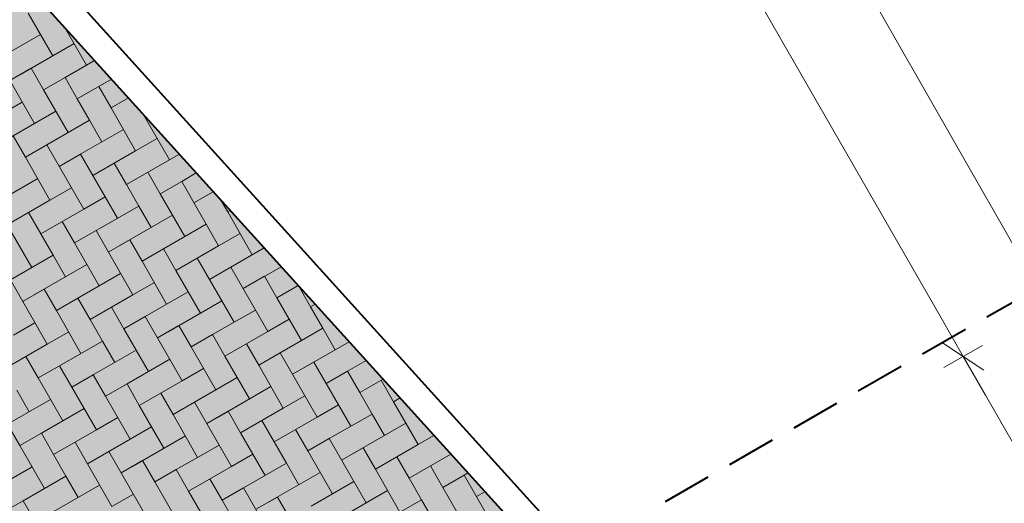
# Model space of a CAD drawing. Header units: metres. Extents: x 148742 to 148951, y 485553 to 485794.
# Tile 47 of 53: x 148837.19 to 148845.16, y 485714.6 to 485718.51. Entities that reach past the tile are written whole.
import ezdxf

# ---------------------------------------------------------------- set-up
doc = ezdxf.new("R2010")
doc.units = ezdxf.units.M
doc.header["$MEASUREMENT"] = 0
doc.linetypes.add('125', pattern=[0.6, 0.4, -0.2])
doc.layers.get('Defpoints').update_dxf_attribs({"color": 253, "lineweight": 13})
for name, color, linetype, lineweight in [('BWR-nieuw-band-basislijn_GV', 7, 'Continuous', 40), ('BWR-nieuw-band-trottoir rws 115¯225x240 betonrug_GV', 94, 'rws_b', 40), ('BWR-nieuw-raster-cel verharding_GV', 7, 'Continuous', 40), ('BWR-nieuw-riool-kolkleiding pvc ø 125', 151, '125', 40), ('N-WE-VW-MARKERING_LANGS_STREEP_DOORGETROKKEN_010-G', 7, 'Continuous', 13), ('TOP-L-topo objecten vlak', 7, 'Continuous', 0), ('WVB-dim-terr-maatvoering 018', 7, 'Continuous', 13), ('WVB-raster-80%', 252, 'Continuous', 30)]:
    doc.layers.add(name, color=color, linetype=linetype, lineweight=lineweight)
doc.styles.add('1 200   0.18', font='WORKING.shx', dxfattribs={"height": 0.36})
doc.styles.add('Style-WORKING', font='WORKING.shx')
doc.linetypes.add('rws_b', pattern='A,1.4,-0.4,0.07,-0.23,["B",Style-WORKING,S=0.36,R=0,X=-0.104,Y=-0.19],-0.17,0.07,-1.86', length=4.2)
doc.dimstyles.new('TER 1 200', dxfattribs={"dimtxt": 0.36, "dimasz": 0.36, "dimexe": 0.18, "dimexo": 0.0625, "dimgap": 0.18, "dimtad": 1, "dimzin": 0, "dimdsep": 46, "dimtxsty": '1 200   0.18', "dimblk": 'TerminatorOpen_0.5', "dimcen": 0, "dimse1": 1, "dimse2": 1, "dimclrd": 256, "dimclre": 256, "dimclrt": 7, "dimazin": 0, "dimtfac": 1, "dimtdec": 0, "dimtmove": 1, "dimatfit": 1, "dimldrblk": 'TerminatorOpen_0.5', "dimfxl": 0.18, "dimfxlon": 1, "dimfrac": 2, "dimtolj": 1, "dimtzin": 0, "dimlwd": -1, "dimlwe": -1, "dimarcsym": 0})

# ---------------------------------------------------------------- blocks, each defined once
blk = doc.blocks.new('_Oblique_0.5')
at = {"color": 0, "linetype": 'ByBlock', "lineweight": -2}
for p, q in [((0.5, 0.25), (-0.5, -0.25)), ((0, 0), (-1, 0))]:
    blk.add_line(p, q, dxfattribs=at)
blk = doc.blocks.new('*D38')
at = {"layer": 'Defpoints', "color": 0, "lineweight": 40, "transparency": 16777216}
for p in [(148844.8281, 485715.7889), (148841.6279, 485713.9516), (148849.5435, 485704.1811)]:
    blk.add_point(p, dxfattribs=at)
at = {"layer": 'WVB-dim-terr-maatvoering 018', "transparency": 16777216}
for p, q in [((148844.672, 485715.6993), (148844.9842, 485715.8785)), ((148850.83, 485705.3348), (148845.0073, 485715.4767)), ((148850.8531, 485704.933), (148851.1653, 485705.1122))]:
    blk.add_line(p, q, dxfattribs=at)
at = {"layer": 'WVB-dim-terr-maatvoering 018', "transparency": 16777216, "xscale": 0.36, "yscale": 0.36, "zscale": 0.36}
for p, rotation in [((148844.8281, 485715.7889), 119.8608956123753), ((148851.0092, 485705.0226), 299.8608956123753)]:
    blk.add_blockref('_Oblique_0.5', p, dxfattribs=dict(at, rotation=rotation))
at = {"layer": 'WVB-dim-terr-maatvoering 018', "color": 7, "transparency": 16777216, "insert": (148848.2308, 485710.585), "char_height": 0.36, "attachment_point": 5, "rotation": 299.8609, "style": '1 200   0.18'}
blk.add_mtext('\\A1;\\C7;12.42', dxfattribs=at)
blk = doc.blocks.new('TerminatorOpen_0.5')
at = {"color": 0, "linetype": 'ByBlock', "lineweight": -2}
for q in [(-1, 0.25), (-1, 0), (-1, -0.25)]:
    blk.add_line((0, 0), q, dxfattribs=at)
blk = doc.blocks.new('*D39')
at = {"layer": 'Defpoints', "color": 0, "lineweight": 40, "transparency": 16777216}
for p in [(148835.866, 485731.3991), (148834.7146, 485730.7381), (148841.6279, 485713.9516)]:
    blk.add_point(p, dxfattribs=at)
at = {"layer": 'WVB-dim-terr-maatvoering 018', "transparency": 16777216}
for p, q in [((148835.7099, 485731.3095), (148836.0221, 485731.4887)), ((148844.6488, 485716.1011), (148836.0452, 485731.0869)), ((148844.672, 485715.6993), (148844.9842, 485715.8785))]:
    blk.add_line(p, q, dxfattribs=at)
at = {"layer": 'WVB-dim-terr-maatvoering 018', "transparency": 16777216, "xscale": 0.36, "yscale": 0.36, "zscale": 0.36}
for p, rotation in [((148835.866, 485731.3991), 119.8608956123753), ((148844.8281, 485715.7889), 299.8608956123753)]:
    blk.add_blockref('_Oblique_0.5', p, dxfattribs=dict(at, rotation=rotation))
at = {"layer": 'WVB-dim-terr-maatvoering 018', "color": 7, "transparency": 16777216, "insert": (148840.6592, 485723.7733), "char_height": 0.36, "attachment_point": 5, "rotation": 299.8609, "style": '1 200   0.18'}
blk.add_mtext('\\A1;\\C7;18.00', dxfattribs=at)

msp = doc.modelspace()

# ---------------------------------------------------------------- hatches: boundary and pattern name
at = {"layer": 'WVB-raster-80%', "extrusion": (0, 0, -1)}
msp.add_hatch(color=256, dxfattribs=at).paths.add_polyline_path([(-148841.5752, 485706.0096), (-148845.0441, 485708.0012), (-148844.3689, 485709.1774), (-148841.6279, 485713.9516), (-148829.2466, 485727.6155)])

# ---------------------------------------------------------------- linework, layer by layer
at = {"layer": 'BWR-nieuw-band-basislijn_GV', "ltscale": 0.5}
msp.add_line((148829.2466, 485727.6155), (148841.6279, 485713.9516), dxfattribs=at)
at = {"layer": 'BWR-nieuw-band-trottoir rws 115¯225x240 betonrug_GV', "linetype": 'rws_b', "flags": 128}
msp.add_lwpolyline([(148830.0811, 485727.0222), (148841.8069, 485714.0817), (148847.9324, 485703.4123)], dxfattribs=at)
at = {"layer": 'BWR-nieuw-raster-cel verharding_GV', "lineweight": 0}
for p, q in [((148837.2556, 485718.567), (148837.3552, 485718.3936)), ((148837.7279, 485718.1464), (148837.5564, 485718.4449)), ((148837.3552, 485718.3936), (148837.0084, 485718.1944)), ((148837.4548, 485718.2202), (148837.3552, 485718.3936)), ((148837.6282, 485718.3198), (148837.1947, 485718.0708)), ((148837.0084, 485718.1944), (148837.3072, 485717.6741)), ((148837.2814, 485718.1206), (148837.108, 485718.0209)), ((148837.381, 485717.9472), (148837.2814, 485718.1206)), ((148837.5544, 485718.0468), (148837.7279, 485718.1464)), ((148837.793, 485718.1838), (148837.7279, 485718.1464)), ((148837.5544, 485718.0468), (148837.381, 485717.9472)), ((148837.6541, 485717.8734), (148837.5544, 485718.0468)), ((148837.9304, 485718.0321), (148837.6541, 485717.8734)), ((148837.8275, 485717.973), (148837.9271, 485717.7996)), ((148837.381, 485717.9472), (148837.5803, 485717.6003)), ((148837.9271, 485717.7996), (148838.0679, 485717.8804)), ((148837.2076, 485717.8475), (148837.0342, 485717.7479)), ((148837.6541, 485717.8734), (148837.7537, 485717.7)), ((148837.3072, 485717.6741), (148837.4807, 485717.7737)), ((148838.1264, 485717.4528), (148837.9271, 485717.7996)), ((148838.1867, 485717.7493), (148838.3994, 485717.379)), ((148838.2053, 485717.7288), (148838.2002, 485717.7258)), ((148837.3072, 485717.6741), (148836.9604, 485717.4749)), ((148837.7537, 485717.7), (148837.4069, 485717.5007)), ((148837.8533, 485717.5265), (148837.7537, 485717.7)), ((148837.1338, 485717.5745), (148837.2335, 485717.4011)), ((148838.0268, 485717.6262), (148837.5932, 485717.3771)), ((148837.2335, 485717.4011), (148837.4069, 485717.5007)), ((148837.4069, 485717.5007), (148837.7058, 485716.9804)), ((148838.2998, 485717.5524), (148838.1264, 485717.4528)), ((148837.6799, 485717.4269), (148837.5065, 485717.3273)), ((148837.7796, 485717.2535), (148837.6799, 485717.4269)), ((148837.953, 485717.3531), (148838.1264, 485717.4528)), ((148838.3994, 485717.379), (148838.4802, 485717.4254)), ((148837.4327, 485717.0542), (148837.2335, 485717.4011)), ((148837.953, 485717.3531), (148837.7796, 485717.2535)), ((148838.0526, 485717.1797), (148837.953, 485717.3531)), ((148838.3994, 485717.379), (148838.0526, 485717.1797)), ((148837.7796, 485717.2535), (148837.9788, 485716.9067)), ((148838.226, 485717.2793), (148838.3257, 485717.1059)), ((148838.6177, 485717.2737), (148838.4991, 485717.2056)), ((148837.3331, 485717.2276), (148836.8996, 485716.9786)), ((148838.0526, 485717.1797), (148838.1522, 485717.0063)), ((148838.3257, 485717.1059), (148838.4991, 485717.2056)), ((148838.4991, 485717.2056), (148838.798, 485716.6853)), ((148837.6061, 485717.1539), (148837.4327, 485717.0542)), ((148838.5249, 485716.7591), (148838.3257, 485717.1059)), ((148838.7551, 485717.122), (148838.5987, 485717.0321)), ((148838.7551, 485717.122), (148838.6854, 485717.082)), ((148837.2593, 485716.9546), (148837.4327, 485717.0542)), ((148837.7058, 485716.9804), (148837.8792, 485717.0801)), ((148838.1522, 485717.0063), (148837.8054, 485716.807)), ((148838.2519, 485716.8329), (148838.1522, 485717.0063)), ((148838.8718, 485716.9584), (148838.817, 485717.0537)), ((148837.2593, 485716.9546), (148837.0859, 485716.855)), ((148837.3589, 485716.7812), (148837.2593, 485716.9546)), ((148837.7058, 485716.9804), (148837.3589, 485716.7812)), ((148838.4253, 485716.9325), (148837.9917, 485716.6834)), ((148838.8926, 485716.9703), (148838.8718, 485716.9584)), ((148838.8718, 485716.9584), (148839.071, 485716.6115)), ((148837.0859, 485716.855), (148837.2852, 485716.5081)), ((148837.5324, 485716.8808), (148837.632, 485716.7074)), ((148838.6983, 485716.8587), (148838.5249, 485716.7591)), ((148837.3589, 485716.7812), (148837.4586, 485716.6078)), ((148837.632, 485716.7074), (148837.8054, 485716.807)), ((148837.8054, 485716.807), (148838.1043, 485716.2868)), ((148838.798, 485716.6853), (148838.9714, 485716.7849)), ((148837.8313, 485716.3606), (148837.632, 485716.7074)), ((148838.0785, 485716.7332), (148837.905, 485716.6336)), ((148838.1781, 485716.5598), (148838.0785, 485716.7332)), ((148838.3515, 485716.6595), (148838.5249, 485716.7591)), ((148838.798, 485716.6853), (148838.4511, 485716.486)), ((148837.4586, 485716.6078), (148837.1117, 485716.4085)), ((148837.5582, 485716.4343), (148837.4586, 485716.6078)), ((148838.3515, 485716.6595), (148838.1781, 485716.5598)), ((148838.4511, 485716.486), (148838.3515, 485716.6595)), ((148839.1675, 485716.6669), (148838.8976, 485716.5119)), ((148837.7316, 485716.534), (148837.2981, 485716.2849)), ((148838.1781, 485716.5598), (148838.3774, 485716.213)), ((148838.6246, 485716.5857), (148838.7242, 485716.4123)), ((148838.0047, 485716.4602), (148837.8313, 485716.3606)), ((148838.4511, 485716.486), (148838.5508, 485716.3126)), ((148838.7242, 485716.4123), (148838.8976, 485716.5119)), ((148838.8976, 485716.5119), (148839.1965, 485715.9916)), ((148839.3049, 485716.5152), (148839.0839, 485716.3883)), ((148837.1117, 485716.4085), (148837.4106, 485715.8883)), ((148838.1043, 485716.2868), (148838.2777, 485716.3864)), ((148838.9235, 485716.0654), (148838.7242, 485716.4123)), ((148839.1707, 485716.4381), (148838.9972, 485716.3385)), ((148839.2703, 485716.2647), (148839.1707, 485716.4381)), ((148837.3848, 485716.3347), (148837.2114, 485716.2351)), ((148837.4844, 485716.1613), (148837.3848, 485716.3347)), ((148837.6578, 485716.2609), (148837.8313, 485716.3606)), ((148838.1043, 485716.2868), (148837.7575, 485716.0875)), ((148838.5508, 485716.3126), (148838.2039, 485716.1134)), ((148838.6504, 485716.1392), (148838.5508, 485716.3126)), ((148839.4424, 485716.3635), (148839.2703, 485716.2647)), ((148839.5433, 485716.1909), (148839.4472, 485716.3582)), ((148837.6578, 485716.2609), (148837.4844, 485716.1613)), ((148837.7575, 485716.0875), (148837.6578, 485716.2609)), ((148838.8238, 485716.2388), (148838.3903, 485715.9898)), ((148839.2703, 485716.2647), (148839.4695, 485715.9179)), ((148839.5798, 485716.2119), (148839.5433, 485716.1909)), ((148837.4844, 485716.1613), (148837.6837, 485715.8145)), ((148837.9309, 485716.1871), (148838.0305, 485716.0137)), ((148839.0969, 485716.1651), (148838.9235, 485716.0654)), ((148839.5433, 485716.1909), (148839.643, 485716.0175)), ((148837.311, 485716.0617), (148837.1376, 485715.962)), ((148837.7575, 485716.0875), (148837.8571, 485715.9141)), ((148838.0305, 485716.0137), (148838.2039, 485716.1134)), ((148838.2039, 485716.1134), (148838.5028, 485715.5931)), ((148838.75, 485715.9658), (148838.9235, 485716.0654)), ((148839.1965, 485715.9916), (148839.3699, 485716.0913)), ((148837.4106, 485715.8883), (148837.5841, 485715.9879)), ((148838.2298, 485715.6669), (148838.0305, 485716.0137)), ((148838.477, 485716.0396), (148838.3036, 485715.9399)), ((148838.5766, 485715.8662), (148838.477, 485716.0396)), ((148839.1965, 485715.9916), (148838.8497, 485715.7924)), ((148839.643, 485716.0175), (148839.2961, 485715.8182)), ((148839.7426, 485715.8441), (148839.643, 485716.0175)), ((148837.4106, 485715.8883), (148837.0638, 485715.689)), ((148837.8571, 485715.9141), (148837.5103, 485715.7148)), ((148837.9567, 485715.7407), (148837.8571, 485715.9141)), ((148838.75, 485715.9658), (148838.5766, 485715.8662)), ((148838.8497, 485715.7924), (148838.75, 485715.9658)), ((148839.0231, 485715.892), (148839.1227, 485715.7186)), ((148839.8547, 485715.9085), (148839.4825, 485715.6946)), ((148838.1301, 485715.8403), (148837.6966, 485715.5912)), ((148838.5766, 485715.8662), (148838.7759, 485715.5193)), ((148839.1227, 485715.7186), (148839.2961, 485715.8182)), ((148839.2961, 485715.8182), (148839.595, 485715.298)), ((148837.2372, 485715.7886), (148837.3368, 485715.6152)), ((148838.4032, 485715.7665), (148838.2298, 485715.6669)), ((148838.8497, 485715.7924), (148838.9493, 485715.619)), ((148839.5692, 485715.7444), (148839.3958, 485715.6448)), ((148839.6688, 485715.571), (148839.5692, 485715.7444)), ((148839.8422, 485715.6707), (148839.9922, 485715.7568)), ((148837.3368, 485715.6152), (148837.5103, 485715.7148)), ((148837.5103, 485715.7148), (148837.8092, 485715.1946)), ((148838.0564, 485715.5673), (148838.2298, 485715.6669)), ((148838.5028, 485715.5931), (148838.6762, 485715.6927)), ((148839.322, 485715.3718), (148839.1227, 485715.7186)), ((148839.8422, 485715.6707), (148839.6688, 485715.571)), ((148839.9419, 485715.4972), (148839.8422, 485715.6707)), ((148837.5361, 485715.2684), (148837.3368, 485715.6152)), ((148837.7833, 485715.641), (148837.6099, 485715.5414)), ((148837.8829, 485715.4676), (148837.7833, 485715.641)), ((148838.5028, 485715.5931), (148838.156, 485715.3938)), ((148838.9493, 485715.619), (148838.6025, 485715.4197)), ((148839.0489, 485715.4455), (148838.9493, 485715.619)), ((148839.6688, 485715.571), (148839.8681, 485715.2242)), ((148840.1296, 485715.6051), (148839.9419, 485715.4972)), ((148840.1153, 485715.5969), (148840.2149, 485715.4234)), ((148837.2631, 485715.3422), (148837.1634, 485715.5156)), ((148838.0564, 485715.5673), (148837.8829, 485715.4676)), ((148838.156, 485715.3938), (148838.0564, 485715.5673)), ((148838.3294, 485715.4935), (148838.429, 485715.3201)), ((148839.2223, 485715.5452), (148838.7888, 485715.2961)), ((148839.9419, 485715.4972), (148840.0415, 485715.3238)), ((148837.4365, 485715.4418), (148837.0029, 485715.1927)), ((148837.8829, 485715.4676), (148838.0822, 485715.1208)), ((148838.429, 485715.3201), (148838.6025, 485715.4197)), ((148838.6025, 485715.4197), (148838.9014, 485714.8994)), ((148839.4954, 485715.4714), (148839.322, 485715.3718)), ((148840.2149, 485715.4234), (148840.2671, 485715.4534)), ((148840.4142, 485715.0766), (148840.2149, 485715.4234)), ((148837.7095, 485715.368), (148837.5361, 485715.2684)), ((148838.156, 485715.3938), (148838.2556, 485715.2204)), ((148838.8755, 485715.3459), (148838.7021, 485715.2463)), ((148838.9751, 485715.1725), (148838.8755, 485715.3459)), ((148839.1486, 485715.2721), (148839.322, 485715.3718)), ((148839.595, 485715.298), (148839.7684, 485715.3976)), ((148837.3627, 485715.1687), (148837.5361, 485715.2684)), ((148837.8092, 485715.1946), (148837.9826, 485715.2942)), ((148838.6283, 485714.9732), (148838.429, 485715.3201)), ((148839.1486, 485715.2721), (148838.9751, 485715.1725)), ((148839.2482, 485715.0987), (148839.1486, 485715.2721)), ((148839.595, 485715.298), (148839.2482, 485715.0987)), ((148840.0415, 485715.3238), (148839.6947, 485715.1246)), ((148840.3145, 485715.25), (148839.881, 485715.001)), ((148840.1411, 485715.1504), (148840.0415, 485715.3238)), ((148837.1893, 485715.0691), (148837.0896, 485715.2425)), ((148837.8092, 485715.1946), (148837.4623, 485714.9953)), ((148838.2556, 485715.2204), (148837.9088, 485715.0212)), ((148838.3553, 485715.047), (148838.2556, 485715.2204)), ((148838.9751, 485715.1725), (148839.1744, 485714.8257)), ((148839.4216, 485715.1983), (148839.5212, 485715.0249)), ((148837.3627, 485715.1687), (148837.1893, 485715.0691)), ((148837.4623, 485714.9953), (148837.3627, 485715.1687)), ((148837.6357, 485715.095), (148837.7354, 485714.9215)), ((148838.5287, 485715.1466), (148838.0951, 485714.8976)), ((148839.2482, 485715.0987), (148839.3478, 485714.9253)), ((148839.5212, 485715.0249), (148839.6947, 485715.1246)), ((148839.6947, 485715.1246), (148839.9936, 485714.6043)), ((148840.542, 485715.15), (148840.4142, 485715.0766)), ((148837.1893, 485715.0691), (148837.3885, 485714.7223)), ((148837.7354, 485714.9215), (148837.9088, 485715.0212)), ((148837.9088, 485715.0212), (148838.2077, 485714.5009)), ((148838.8017, 485715.0729), (148838.6283, 485714.9732)), ((148839.7205, 485714.6781), (148839.5212, 485715.0249)), ((148839.9677, 485715.0508), (148839.7943, 485714.9511)), ((148840.0673, 485714.8774), (148839.9677, 485715.0508)), ((148840.2408, 485714.977), (148840.4142, 485715.0766)), ((148837.4623, 485714.9953), (148837.562, 485714.8219)), ((148838.1818, 485714.9474), (148838.0084, 485714.8477)), ((148838.2815, 485714.774), (148838.1818, 485714.9474)), ((148838.4549, 485714.8736), (148838.6283, 485714.9732)), ((148838.9014, 485714.8994), (148839.0748, 485714.9991)), ((148840.2408, 485714.977), (148840.0673, 485714.8774)), ((148840.3404, 485714.8036), (148840.2408, 485714.977)), ((148840.6794, 485714.9983), (148840.3404, 485714.8036)), ((148837.1155, 485714.7961), (148837.2889, 485714.8957)), ((148837.9346, 485714.5747), (148837.7354, 485714.9215)), ((148838.4549, 485714.8736), (148838.2815, 485714.774)), ((148838.5545, 485714.7002), (148838.4549, 485714.8736)), ((148838.9014, 485714.8994), (148838.5545, 485714.7002)), ((148839.3478, 485714.9253), (148839.001, 485714.726)), ((148839.6209, 485714.8515), (148839.1873, 485714.6024)), ((148839.4475, 485714.7519), (148839.3478, 485714.9253)), ((148840.0673, 485714.8774), (148840.2666, 485714.5305)), ((148840.5138, 485714.9032), (148840.6134, 485714.7298)), ((148837.562, 485714.8219), (148837.2151, 485714.6226)), ((148837.6616, 485714.6485), (148837.562, 485714.8219)), ((148838.2815, 485714.774), (148838.4807, 485714.4271)), ((148838.7279, 485714.7998), (148838.8276, 485714.6264)), ((148839.8939, 485714.7777), (148839.7205, 485714.6781)), ((148840.3404, 485714.8036), (148840.44, 485714.6301)), ((148840.6134, 485714.7298), (148840.7869, 485714.8294)), ((148840.8169, 485714.8467), (148840.7869, 485714.8294)), ((148840.7869, 485714.8294), (148841.0858, 485714.3092)), ((148837.835, 485714.7481), (148837.4015, 485714.499)), ((148838.5545, 485714.7002), (148838.6542, 485714.5268)), ((148838.8276, 485714.6264), (148839.001, 485714.726)), ((148839.001, 485714.726), (148839.2999, 485714.2058)), ((148839.9936, 485714.6043), (148840.167, 485714.7039)), ((148840.8127, 485714.3829), (148840.6134, 485714.7298)), ((148840.9543, 485714.695), (148840.8865, 485714.656)), ((148837.0417, 485714.523), (148837.2151, 485714.6226)), ((148837.2151, 485714.6226), (148837.514, 485714.1024)), ((148838.1081, 485714.6743), (148837.9346, 485714.5747)), ((148839.0268, 485714.2796), (148838.8276, 485714.6264)), ((148839.274, 485714.6522), (148839.1006, 485714.5526)), ((148839.3737, 485714.4788), (148839.274, 485714.6522)), ((148839.5471, 485714.5785), (148839.7205, 485714.6781)), ((148840.44, 485714.6301), (148840.0932, 485714.4309)), ((148840.5397, 485714.4567), (148840.44, 485714.6301)), ((148839.9936, 485714.6043), (148839.6467, 485714.405))]:
    msp.add_line(p, q, dxfattribs=at)
at = {"layer": 'BWR-nieuw-riool-kolkleiding pvc ø 125', "linetype": '125'}
msp.add_lwpolyline([(148841.7275, 485713.7782), (148841.5694, 485713.691), (148841.3757, 485714.0191), (148846.2417, 485716.8097)], dxfattribs=at)
at = {"layer": 'N-WE-VW-MARKERING_LANGS_STREEP_DOORGETROKKEN_010-G', "flags": 128}
msp.add_lwpolyline([(148841.3206, 485706.4325, 0.1, 0.1, 0.065106), (148833.8919, 485715.7659, 0.1, 0.1, -0.029481), (148829.5861, 485720.45, 0, 0, 0)], format="xyseb", dxfattribs=at)
at = {"layer": 'TOP-L-topo objecten vlak', "color": 7, "linetype": 'Continuous', "lineweight": 0}
msp.add_line((148814.0758, 485771.2961), (148850.006, 485708.323), dxfattribs=at)
at = {"layer": 'WVB-raster-80%', "flags": 128}
msp.add_lwpolyline([(148844.3689, 485709.1774), (148845.0441, 485708.0012), (148841.5752, 485706.0096), (148829.2466, 485727.6155), (148841.6279, 485713.9516)], close=True, dxfattribs=at)

# ---------------------------------------------------------------- dimensions: what is measured, and where the dimension line sits
at = {"layer": 'WVB-dim-terr-maatvoering 018'}
for base, p1, p2, text, picture, middle in [((148835.866, 485731.3991), (148841.6279, 485713.9516), (148834.7146, 485730.7381), '\\C7;<>', '*D39', (148840.6592, 485723.7733)), ((148844.8281, 485715.7889), (148849.5435, 485704.1811), (148841.6279, 485713.9516), '\\C7;12.42', '*D38', (148848.2308, 485710.585))]:
    dim = msp.add_linear_dim(base=base, p1=p1, p2=p2, angle=119.8609, text=text, dimstyle='TER 1 200', override={"dimblk": '_Oblique_0.5', "dimse1": 0, "dimse2": 0, "dimtdec": 2, "dimtmove": 2}, dxfattribs=at)
    dim.commit()
    dim.dimension.update_dxf_attribs({"geometry": picture, "text_midpoint": middle})

doc.saveas('drawing.dxf')
